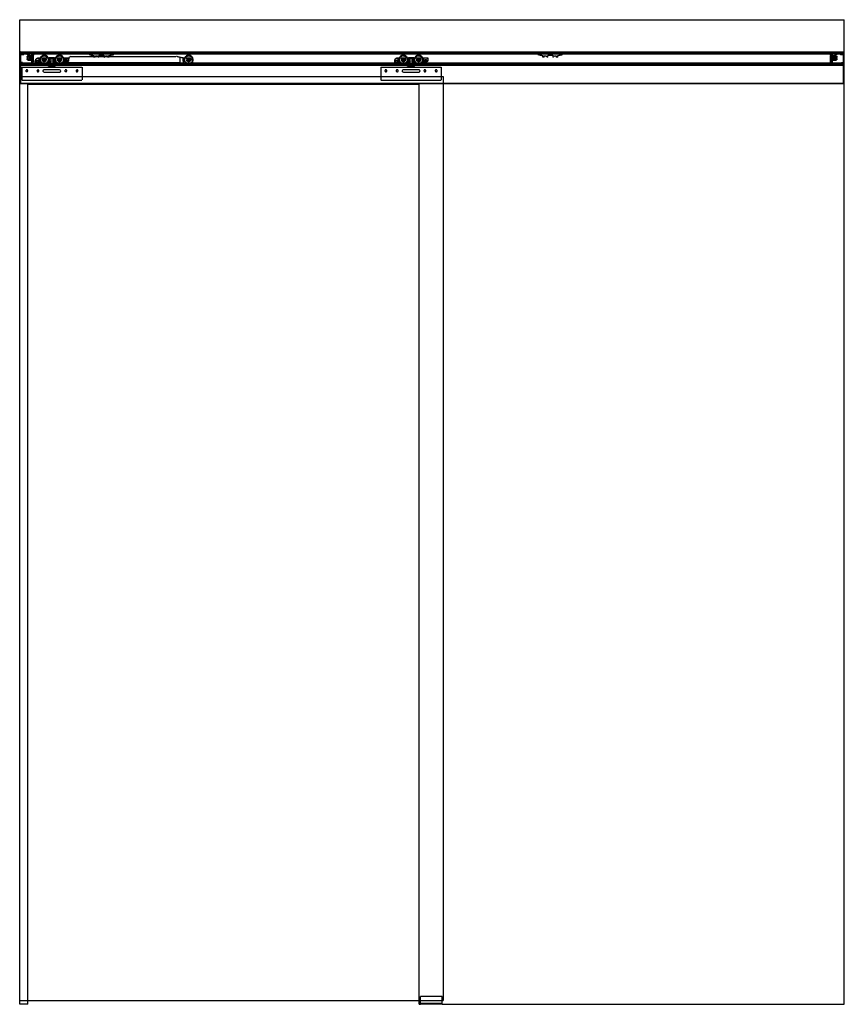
# Model space of a CAD drawing. Header units: millimetres. Extents: x 0 to 2050, y 0 to 2448.
import ezdxf

# ---------------------------------------------------------------- set-up
doc = ezdxf.new("R2010")
doc.units = ezdxf.units.MM
doc.header["$LTSCALE"] = 10
doc.linetypes.add('ALLCAD_Strich', pattern=[0.2, 0.15, -0.05])
doc.layers.add('BESCH_KONT_sich_schn_ansi_2d', color=40, linetype='Continuous')

msp = doc.modelspace()

# ---------------------------------------------------------------- linework, layer by layer
at = {"layer": 'BESCH_KONT_sich_schn_ansi_2d', "linetype": 'ALLCAD_Strich', "extrusion": (0, 1, -2.22045e-16)}
for p, q in [((0, 2448), (2050, 2448)), ((0, 2368), (0, 2448)), ((2050, 2368), (2050, 2448)), ((2, 2368), (0, 2368)), ((0, 2289), (0, 2368)), ((2, 2368), (2, 2289)), ((2, 2368), (2048, 2368)), ((2, 2289), (2, 2368)), ((2, 2367), (2048, 2367)), ((2, 2366), (2048, 2366)), ((2, 2365.5), (2, 2365.5)), ((2, 2365.5), (2, 2365.5)), ((2, 2365.5), (2, 2365.5)), ((2, 2365.5), (2, 2365.5)), ((2, 2365.5), (2, 2365.5)), ((2, 2365.5), (2, 2365.5)), ((2, 2365.5), (2, 2365.5)), ((2, 2365.5), (2, 2365.5)), ((2, 2365.5), (2, 2365.5)), ((2, 2365.5), (2, 2365.5)), ((2, 2365.5), (2, 2365.5)), ((2, 2365.5), (2, 2365.5)), ((2, 2365.5), (2, 2365.5)), ((2, 2365.5), (2, 2365.5)), ((2, 2365.5), (2, 2365.5)), ((2, 2365.5), (2, 2365.5)), ((2, 2365.5), (2, 2365.5)), ((2, 2365.5), (2, 2365.5)), ((2, 2365.5), (2, 2365.5)), ((2, 2365.5), (2, 2365.5)), ((2, 2365.5), (2, 2365.5)), ((2, 2365.5), (2, 2365.5)), ((2, 2365.5), (2, 2365.5)), ((2048, 2365.5), (2, 2365.5)), ((7, 2363.5), (2, 2363.5)), ((2, 2363), (2048, 2363)), ((3, 2363.5), (3, 2365.5)), ((5.3, 2362), (4, 2361)), ((10, 2361), (4, 2361)), ((4, 2360.5), (4, 2361)), ((10, 2360.5), (4, 2360.5)), ((5.3, 2365.5), (5.3, 2363.5)), ((5.3, 2362), (5.3, 2365.5)), ((8.8, 2362), (5.3, 2362)), ((7, 2365.5), (7, 2363.5)), ((7, 2363.5), (7, 2363.5)), ((7, 2363.5), (7, 2363.5)), ((7, 2363.5), (7, 2363.5)), ((7, 2363.5), (7, 2363.5)), ((7, 2363.5), (7, 2363.5)), ((7, 2363.5), (7, 2363.5)), ((7, 2363.5), (7, 2363.5)), ((7, 2363.5), (7, 2363.5)), ((7, 2363.5), (7, 2363.5)), ((7, 2363.5), (7, 2363.5)), ((7, 2363.5), (7, 2363.5)), ((7, 2363.5), (7, 2363.5)), ((7, 2363.5), (7, 2363.5)), ((7, 2363.5), (7, 2363.5)), ((7, 2363.5), (7, 2363.5)), ((7, 2363.5), (7, 2363.5)), ((7, 2363.5), (7, 2363.5)), ((7, 2363.5), (7, 2363.5)), ((7, 2363.5), (2043, 2363.5)), ((8.8, 2365.5), (8.8, 2363.5)), ((8.8, 2362), (8.8, 2365.5)), ((8.8, 2362), (10, 2361)), ((10, 2360.5), (10, 2361)), ((19.3, 2362), (18, 2361)), ((24, 2361), (18, 2361)), ((18, 2360.5), (18, 2361)), ((24, 2360.5), (18, 2360.5)), ((18.4, 2356.4), (18, 2356)), ((18, 2356), (18, 2354.6)), ((18, 2354.6), (22.3, 2353.6)), ((22.3, 2352), (18, 2351)), ((18, 2351), (18, 2349.6)), ((20.6, 2358.4), (18.4, 2356.4)), ((32, 2356.4), (18.4, 2356.4)), ((19.3, 2365.5), (19.3, 2363.5)), ((19.3, 2362), (19.3, 2365.5)), ((22.8, 2362), (19.3, 2362)), ((29.5, 2358.4), (20.6, 2358.4)), ((22.8, 2365.5), (22.8, 2363.5)), ((22.8, 2362), (22.8, 2365.5)), ((22.8, 2362), (24, 2361)), ((23.3, 2353.7), (24.8, 2354.5)), ((24.8, 2351.1), (23.3, 2351.9)), ((24, 2360.5), (24, 2361)), ((25.3, 2354.6), (29, 2354.6)), ((29, 2351), (25.3, 2351)), ((26, 2356.4), (26, 2349.2)), ((27.5, 2355.1), (29.5, 2355.1)), ((27.5, 2349.2), (27.5, 2355.1)), ((29.5, 2363.3), (32, 2363.3)), ((29.5, 2363.3), (29.5, 2358.4)), ((29.5, 2361.1), (32, 2361.1)), ((29.5, 2358.4), (29.5, 2354.1)), ((29.5, 2357.6), (32, 2357.6)), ((29.5, 2354.1), (29.5, 2351.5)), ((29.5, 2351.5), (29.5, 2347.2)), ((30.9, 2365.5), (30.9, 2363.5)), ((31, 2362.5), (31, 2359.5)), ((32, 2362.5), (31, 2362.5)), ((31, 2359.5), (31, 2356.5)), ((32, 2356.5), (31, 2356.5)), ((31.9, 2363.5), (31.9, 2365.5)), ((32, 2363.5), (32, 2363.5)), ((32, 2363.5), (32, 2363.5)), ((32, 2363.5), (32, 2363.5)), ((32, 2363.5), (32, 2363.5)), ((32, 2363.5), (32, 2363.5)), ((32, 2363.5), (32, 2363.5)), ((32, 2363.5), (32, 2363.5)), ((32, 2363.5), (32, 2363.5)), ((32, 2363.5), (32, 2363.5)), ((32, 2363.5), (32, 2361.5)), ((32, 2363.5), (32, 2363.5)), ((32, 2363.5), (32, 2363.5)), ((32, 2363.5), (32, 2363.5)), ((32, 2363.5), (32, 2363.5)), ((32, 2363.5), (32, 2363.5)), ((32, 2363.5), (32, 2363.5)), ((32, 2363.5), (32, 2363.5)), ((32, 2363.5), (32, 2363.5)), ((32, 2360.5), (32, 2361.5)), ((34, 2360.5), (32, 2360.5)), ((32, 2360.5), (32, 2356.4)), ((34, 2360), (32, 2356.4)), ((32, 2359.5), (34, 2359.5)), ((32, 2356.4), (32, 2349.2)), ((34, 2363.5), (34, 2360.5)), ((34, 2360.5), (34, 2360)), ((34, 2345.6), (34, 2360)), ((43.8, 2352.7), (47.3, 2352.7)), ((47, 2353.5), (47.3, 2353.5)), ((47.3, 2353.5), (47.3, 2352.7)), ((47.3, 2353.5), (73.4, 2353.5)), ((47.3, 2352.7), (47.3, 2346.6)), ((72, 2353.5), (72, 2345.5)), ((86.6, 2353.5), (73.4, 2353.5)), ((73.5, 2345.5), (73.5, 2353.5)), ((73.5, 2353.5), (73.5, 2345.5)), ((75.3, 2353.5), (75.3, 2345.5)), ((84.7, 2345.5), (84.7, 2353.5)), ((86.5, 2345.5), (86.5, 2353.5)), ((86.5, 2353.5), (86.5, 2345.5)), ((86.6, 2353.5), (120, 2353.5)), ((88, 2353.5), (88, 2345.5)), ((108.5, 2353.5), (108.5, 2342)), ((110.5, 2353.5), (110.5, 2342.5)), ((112, 2350.7), (112, 2339.8)), ((116.6, 2350.7), (112, 2350.7)), ((117.6, 2351.3), (116.6, 2350.7)), ((121.5, 2352), (121.5, 2346.5)), ((126.9, 2356.7), (121.8, 2353.7)), ((126.9, 2356.7), (389.1, 2356.7)), ((170, 2365), (170, 2363)), ((172, 2365), (170, 2365)), ((170.6, 2365), (170.6, 2363)), ((172, 2365), (172, 2363)), ((172, 2365), (234, 2365)), ((234, 2363), (172, 2363)), ((173.1, 2365), (173.1, 2363)), ((173.5, 2365), (173.5, 2363)), ((174, 2360), (173.5, 2363)), ((178, 2360), (174, 2360)), ((176, 2365), (176, 2360)), ((178, 2363), (178, 2360)), ((178, 2360), (180, 2360)), ((180, 2365), (180, 2360)), ((181, 2359.7), (182.2, 2359.1)), ((183.2, 2358.8), (184.4, 2358.8)), ((184.4, 2358.8), (183.8, 2356.2)), ((183.8, 2356.2), (183.8, 2355.2)), ((188, 2355), (183.8, 2355)), ((188, 2357.4), (188, 2357.4)), ((188, 2357.4), (188, 2357.4)), ((188, 2357.4), (188, 2357.4)), ((188, 2357.4), (188, 2357.4)), ((188, 2357.4), (188, 2357.4)), ((188, 2357.4), (188, 2357.4)), ((188, 2357.4), (188, 2357.4)), ((188, 2357.4), (188, 2357.4)), ((188, 2357.4), (188, 2357.4)), ((188, 2355.2), (188, 2357.4)), ((188, 2357.4), (188, 2357.4)), ((188, 2357.4), (188, 2357.4)), ((188, 2357.4), (188, 2357.4)), ((188, 2357.4), (188, 2357.4)), ((188, 2357.4), (188, 2357.4)), ((188, 2357.4), (188, 2357.4)), ((188, 2357.4), (188, 2357.4)), ((188, 2357.4), (188, 2357.4)), ((188, 2357.4), (188, 2357.4)), ((189, 2358.4), (191.6, 2358.4)), ((192.3, 2358.1), (195.7, 2355)), ((196.6, 2355), (195.7, 2355)), ((196.8, 2355.5), (196.8, 2359.5)), ((197.3, 2360), (208.7, 2360)), ((209.2, 2359.5), (209.2, 2355.5)), ((210.3, 2355), (209.4, 2355)), ((210.3, 2355), (213.7, 2358.1)), ((214.4, 2358.4), (217, 2358.4)), ((218, 2357.4), (218, 2355.2)), ((222.2, 2355), (218, 2355)), ((221.6, 2358.8), (222.8, 2358.8)), ((222.2, 2356.2), (221.6, 2358.8)), ((222.2, 2355.2), (222.2, 2356.2)), ((223.8, 2359.1), (225, 2359.7)), ((226, 2365), (226, 2360)), ((226, 2360), (228, 2360)), ((228, 2363), (228, 2360)), ((232, 2360), (228, 2360)), ((230, 2365), (230, 2360)), ((232.5, 2363), (232, 2360)), ((232.5, 2365), (232.5, 2363)), ((232.9, 2365), (232.9, 2363)), ((236, 2365), (234, 2365)), ((234, 2365), (234, 2363)), ((235.4, 2365), (235.4, 2363)), ((236, 2365), (236, 2363)), ((403, 2353.3), (389.1, 2356.7)), ((398, 2354.5), (398, 2341.7)), ((406.5, 2353.3), (403, 2353.3)), ((406.5, 2347.5), (406.5, 2353.3)), ((406.5, 2353.3), (420.5, 2353.3)), ((936.8, 2352.7), (940.3, 2352.7)), ((940, 2353.5), (940.3, 2353.5)), ((940.3, 2353.5), (940.3, 2352.7)), ((940.3, 2353.5), (966.4, 2353.5)), ((940.3, 2352.7), (940.3, 2346.6)), ((965, 2353.5), (965, 2345.5)), ((979.6, 2353.5), (966.4, 2353.5)), ((966.5, 2345.5), (966.5, 2353.5)), ((966.5, 2353.5), (966.5, 2345.5)), ((968.3, 2353.5), (968.3, 2345.5)), ((977.7, 2345.5), (977.7, 2353.5)), ((979.5, 2345.5), (979.5, 2353.5)), ((979.5, 2353.5), (979.5, 2345.5)), ((979.6, 2353.5), (1013, 2353.5)), ((981, 2353.5), (981, 2345.5)), ((1001.5, 2353.5), (1001.5, 2342)), ((1003.5, 2353.5), (1003.5, 2342.5)), ((1014.5, 2352), (1014.5, 2346.5)), ((1286, 2365), (1286, 2363)), ((1288, 2365), (1286, 2365)), ((1286.6, 2365), (1286.6, 2363)), ((1288, 2365), (1288, 2363)), ((1288, 2365), (1350, 2365)), ((1350, 2363), (1288, 2363)), ((1289.1, 2365), (1289.1, 2363)), ((1289.5, 2365), (1289.5, 2363)), ((1290, 2360), (1289.5, 2363)), ((1294, 2360), (1290, 2360)), ((1292, 2365), (1292, 2360)), ((1294, 2363), (1294, 2360)), ((1294, 2360), (1296, 2360)), ((1296, 2365), (1296, 2360)), ((1297, 2359.7), (1298.2, 2359.1)), ((1299.2, 2358.8), (1300.4, 2358.8)), ((1300.4, 2358.8), (1299.8, 2356.2)), ((1299.8, 2356.2), (1299.8, 2355.2)), ((1304, 2355), (1299.8, 2355)), ((1304, 2357.4), (1304, 2357.4)), ((1304, 2357.4), (1304, 2357.4)), ((1304, 2357.4), (1304, 2357.4)), ((1304, 2357.4), (1304, 2357.4)), ((1304, 2357.4), (1304, 2357.4)), ((1304, 2357.4), (1304, 2357.4)), ((1304, 2357.4), (1304, 2357.4)), ((1304, 2357.4), (1304, 2357.4)), ((1304, 2357.4), (1304, 2357.4)), ((1304, 2355.2), (1304, 2357.4)), ((1304, 2357.4), (1304, 2357.4)), ((1304, 2357.4), (1304, 2357.4)), ((1304, 2357.4), (1304, 2357.4)), ((1304, 2357.4), (1304, 2357.4)), ((1304, 2357.4), (1304, 2357.4)), ((1304, 2357.4), (1304, 2357.4)), ((1304, 2357.4), (1304, 2357.4)), ((1304, 2357.4), (1304, 2357.4)), ((1304, 2357.4), (1304, 2357.4)), ((1305, 2358.4), (1307.6, 2358.4)), ((1308.3, 2358.1), (1311.7, 2355)), ((1312.6, 2355), (1311.7, 2355)), ((1312.8, 2355.5), (1312.8, 2359.5)), ((1313.3, 2360), (1324.7, 2360)), ((1325.2, 2359.5), (1325.2, 2355.5)), ((1326.3, 2355), (1325.4, 2355)), ((1326.3, 2355), (1329.7, 2358.1)), ((1330.4, 2358.4), (1333, 2358.4)), ((1334, 2357.4), (1334, 2355.2)), ((1338.2, 2355), (1334, 2355)), ((1337.6, 2358.8), (1338.8, 2358.8)), ((1338.2, 2356.2), (1337.6, 2358.8)), ((1338.2, 2355.2), (1338.2, 2356.2)), ((1339.8, 2359.1), (1341, 2359.7)), ((1342, 2365), (1342, 2360)), ((1342, 2360), (1344, 2360)), ((1344, 2363), (1344, 2360)), ((1348, 2360), (1344, 2360)), ((1346, 2365), (1346, 2360)), ((1348.5, 2363), (1348, 2360)), ((1348.5, 2365), (1348.5, 2363)), ((1348.9, 2365), (1348.9, 2363)), ((1352, 2365), (1350, 2365)), ((1350, 2365), (1350, 2363)), ((1351.4, 2365), (1351.4, 2363)), ((1352, 2365), (1352, 2363)), ((2016, 2360.5), (2016, 2363.5)), ((2016, 2360.5), (2016, 2360)), ((2018, 2360.5), (2016, 2360.5)), ((2016, 2345.6), (2016, 2360)), ((2016, 2360), (2018, 2356.4)), ((2016, 2359.5), (2018, 2359.5)), ((2018, 2363.5), (2018, 2363.5)), ((2018, 2363.5), (2018, 2363.5)), ((2018, 2363.5), (2018, 2363.5)), ((2018, 2363.5), (2018, 2363.5)), ((2018, 2363.5), (2018, 2363.5)), ((2018, 2363.5), (2018, 2363.5)), ((2018, 2363.5), (2018, 2363.5)), ((2018, 2363.5), (2018, 2363.5)), ((2018, 2363.5), (2018, 2363.5)), ((2018, 2361.5), (2018, 2363.5)), ((2018, 2363.5), (2018, 2363.5)), ((2018, 2363.5), (2018, 2363.5)), ((2018, 2363.5), (2018, 2363.5)), ((2018, 2363.5), (2018, 2363.5)), ((2018, 2363.5), (2018, 2363.5)), ((2018, 2363.5), (2018, 2363.5)), ((2018, 2363.5), (2018, 2363.5)), ((2018, 2363.5), (2018, 2363.5)), ((2020.5, 2363.3), (2018, 2363.3)), ((2018, 2362.5), (2019, 2362.5)), ((2018, 2361.5), (2018, 2360.5)), ((2020.5, 2361.1), (2018, 2361.1)), ((2018, 2360.5), (2018, 2356.4)), ((2020.5, 2357.6), (2018, 2357.6)), ((2018, 2356.5), (2019, 2356.5)), ((2018, 2356.4), (2018, 2349.2)), ((2018, 2356.4), (2031.6, 2356.4)), ((2018.1, 2365.5), (2018.1, 2363.5)), ((2019, 2356.5), (2019, 2362.5)), ((2019.1, 2363.5), (2019.1, 2365.5)), ((2020.5, 2358.4), (2020.5, 2363.3)), ((2029.4, 2358.4), (2020.5, 2358.4)), ((2020.5, 2358.4), (2020.5, 2354.1)), ((2020.5, 2355.1), (2022.5, 2355.1)), ((2020.5, 2351.5), (2020.5, 2354.1)), ((2020.5, 2351.5), (2020.5, 2347.2)), ((2021, 2354.6), (2024.7, 2354.6)), ((2024.7, 2351), (2021, 2351)), ((2022.5, 2355.1), (2022.5, 2349.2)), ((2024, 2356.4), (2024, 2349.2)), ((2025.2, 2354.5), (2026.7, 2353.7)), ((2026.7, 2351.9), (2025.2, 2351.1)), ((2027.3, 2362), (2026, 2361)), ((2032, 2361), (2026, 2361)), ((2026, 2360.5), (2026, 2361)), ((2032, 2360.5), (2026, 2360.5)), ((2027.3, 2365.5), (2027.3, 2363.5)), ((2027.3, 2362), (2027.3, 2365.5)), ((2030.8, 2362), (2027.3, 2362)), ((2027.7, 2353.6), (2032, 2354.6)), ((2032, 2351), (2027.7, 2352)), ((2031.6, 2356.4), (2029.4, 2358.4)), ((2030.8, 2365.5), (2030.8, 2363.5)), ((2030.8, 2362), (2030.8, 2365.5)), ((2030.8, 2362), (2032, 2361)), ((2032, 2356), (2031.6, 2356.4)), ((2032, 2360.5), (2032, 2361)), ((2032, 2356), (2032, 2354.6)), ((2032, 2351), (2032, 2349.6)), ((2041.3, 2362), (2040, 2361)), ((2046, 2361), (2040, 2361)), ((2040, 2360.5), (2040, 2361)), ((2046, 2360.5), (2040, 2360.5)), ((2041.3, 2365.5), (2041.3, 2363.5)), ((2041.3, 2362), (2041.3, 2365.5)), ((2044.8, 2362), (2041.3, 2362)), ((2043, 2365.5), (2043, 2363.5)), ((2043, 2363.5), (2043, 2363.5)), ((2043, 2363.5), (2043, 2363.5)), ((2043, 2363.5), (2043, 2363.5)), ((2043, 2363.5), (2043, 2363.5)), ((2043, 2363.5), (2043, 2363.5)), ((2043, 2363.5), (2043, 2363.5)), ((2043, 2363.5), (2043, 2363.5)), ((2043, 2363.5), (2043, 2363.5)), ((2043, 2363.5), (2043, 2363.5)), ((2043, 2363.5), (2043, 2363.5)), ((2043, 2363.5), (2043, 2363.5)), ((2043, 2363.5), (2043, 2363.5)), ((2043, 2363.5), (2043, 2363.5)), ((2043, 2363.5), (2043, 2363.5)), ((2043, 2363.5), (2043, 2363.5)), ((2043, 2363.5), (2043, 2363.5)), ((2043, 2363.5), (2043, 2363.5)), ((2043, 2363.5), (2043, 2363.5)), ((2043, 2363.5), (2048, 2363.5)), ((2044.8, 2365.5), (2044.8, 2363.5)), ((2044.8, 2362), (2044.8, 2365.5)), ((2044.8, 2362), (2046, 2361)), ((2046, 2360.5), (2046, 2361)), ((2047, 2365.5), (2047, 2363.5)), ((2048, 2368), (2048, 2289)), ((2048, 2368), (2050, 2368)), ((2048, 2289), (2048, 2368)), ((2050, 2289), (2050, 2368)), ((7, 2341.5), (2, 2341.5)), ((7, 2339.5), (2, 2339.5)), ((2048, 2339.5), (2, 2339.5)), ((2, 2338.5), (2048, 2338.5)), ((2048, 2338), (2, 2338)), ((7, 2337.5), (2, 2337.5)), ((2048, 2337.5), (2, 2337.5)), ((2, 2337), (2048, 2337)), ((2048, 2336.5), (2, 2336.5)), ((2, 2336), (2048, 2336)), ((2, 2335), (2048, 2335)), ((5, 2330), (5, 2298)), ((5, 2330), (155, 2330)), ((7, 2339.5), (7, 2341.5)), ((7, 2337.5), (7, 2339.5)), ((18, 2349.6), (18.4, 2349.2)), ((18.4, 2349.2), (20.6, 2347.2)), ((18.4, 2349.2), (32, 2349.2)), ((20.6, 2347.2), (29.5, 2347.2)), ((26, 2349.2), (27.5, 2349.2)), ((29.5, 2348.1), (32, 2348.1)), ((29.5, 2347.2), (29.5, 2342.3)), ((29.5, 2344.6), (32, 2344.6)), ((32, 2342.3), (29.5, 2342.3)), ((31, 2349.5), (31, 2346.5)), ((32, 2349.5), (31, 2349.5)), ((31, 2346.5), (31, 2343.5)), ((32, 2343.5), (31, 2343.5)), ((32, 2349.2), (32, 2345.1)), ((32, 2349.2), (34, 2345.6)), ((34, 2345.5), (32, 2345.5)), ((32, 2345.1), (34, 2345.1)), ((32, 2342.3), (32, 2345.1)), ((32, 2344.8), (34, 2344.8)), ((34, 2342.4), (32, 2342.4)), ((32, 2342.1), (32, 2342.3)), ((32, 2342.1), (34, 2342.1)), ((34, 2345.6), (34, 2345.1)), ((34, 2345.1), (34, 2344.8)), ((34, 2344.8), (34, 2342.4)), ((34, 2342.4), (34, 2342.1)), ((47.3, 2346.6), (39.5, 2346.6)), ((39.5, 2342.2), (39.5, 2345.9)), ((42.4, 2341.5), (40.2, 2341.5)), ((40.8, 2345.3), (46, 2345.3)), ((40.8, 2342.8), (40.8, 2345.3)), ((42.4, 2342.8), (40.8, 2342.8)), ((42.4, 2341.5), (42.4, 2342.8)), ((46, 2342.8), (44.4, 2342.8)), ((44.4, 2342.8), (44.4, 2341.5)), ((47.3, 2341.5), (44.4, 2341.5)), ((46, 2345.3), (46, 2345.3)), ((46, 2345.3), (46, 2345.3)), ((46, 2345.3), (46, 2345.3)), ((46, 2345.3), (46, 2345.3)), ((46, 2345.3), (46, 2345.3)), ((46, 2345.3), (46, 2345.3)), ((46, 2345.3), (46, 2345.3)), ((46, 2345.3), (46, 2345.3)), ((46, 2345.3), (46, 2345.3)), ((46, 2345.3), (46, 2342.8)), ((46, 2345.3), (46, 2345.3)), ((46, 2345.3), (46, 2345.3)), ((46, 2345.3), (46, 2345.3)), ((46, 2345.3), (46, 2345.3)), ((46, 2345.3), (46, 2345.3)), ((46, 2345.3), (46, 2345.3)), ((46, 2345.3), (46, 2345.3)), ((46, 2345.3), (46, 2345.3)), ((47.3, 2346.6), (47.3, 2341.5)), ((49.2, 2341.5), (47.3, 2341.5)), ((52.6, 2340.9), (49.2, 2341.5)), ((55.6, 2339.2), (52.6, 2340.9)), ((58.3, 2337.3), (56.1, 2338.8)), ((75.3, 2335.5), (64, 2335.5)), ((88.5, 2332), (71.5, 2332)), ((71.5, 2330), (71.5, 2332)), ((72, 2345.5), (88, 2345.5)), ((73, 2332), (73, 2338)), ((73.5, 2345.5), (73.5, 2335.5)), ((75.3, 2335.5), (84.7, 2335.5)), ((84, 2350), (76, 2350)), ((76, 2330), (76, 2350)), ((76, 2345.5), (76, 2335.5)), ((76, 2345.5), (76, 2335.5)), ((76, 2330), (76, 2332)), ((76.5, 2332), (76.5, 2338)), ((83.5, 2332), (83.5, 2338)), ((83.5, 2332), (83.5, 2332)), ((83.5, 2332), (83.5, 2332)), ((83.5, 2332), (83.5, 2332)), ((83.5, 2332), (83.5, 2332)), ((83.5, 2332), (83.5, 2332)), ((83.5, 2332), (83.5, 2332)), ((83.5, 2332), (83.5, 2332)), ((83.5, 2332), (83.5, 2332)), ((83.5, 2332), (83.5, 2332)), ((83.5, 2332), (83.5, 2332)), ((83.5, 2332), (83.5, 2332)), ((83.5, 2332), (83.5, 2332)), ((83.5, 2332), (83.5, 2332)), ((83.5, 2332), (83.5, 2332)), ((83.5, 2332), (83.5, 2332)), ((83.5, 2332), (83.5, 2332)), ((83.5, 2332), (83.5, 2332)), ((83.5, 2332), (83.5, 2332)), ((83.5, 2332), (83.5, 2332)), ((83.5, 2332), (83.5, 2332)), ((83.5, 2332), (83.5, 2332)), ((83.5, 2332), (83.5, 2332)), ((83.5, 2332), (83.5, 2332)), ((84, 2330), (84, 2350)), ((84, 2345.5), (84, 2335.5)), ((84, 2345.5), (84, 2335.5)), ((84, 2330), (84, 2332)), ((95.8, 2335.5), (84.7, 2335.5)), ((86.5, 2345.5), (86.5, 2335.5)), ((87, 2332), (87, 2338)), ((88.5, 2330), (88.5, 2332)), ((107.5, 2341.4), (101.6, 2337.3)), ((117.5, 2342.5), (110.9, 2342.5)), ((112, 2341.7), (398, 2341.7)), ((112, 2339.8), (112, 2338.5)), ((112, 2339.8), (409, 2339.8)), ((112, 2338.5), (112, 2334.7)), ((112, 2338.5), (410.1, 2338.5)), ((420.5, 2334.7), (112, 2334.7)), ((155, 2330), (155, 2298)), ((413.3, 2336), (424.9, 2336)), ((424.9, 2336), (413.3, 2336)), ((898, 2330), (898, 2298)), ((898, 2330), (1048, 2330)), ((940.3, 2346.6), (932.5, 2346.6)), ((932.5, 2342.2), (932.5, 2345.9)), ((935.4, 2341.5), (933.2, 2341.5)), ((933.8, 2342.8), (933.8, 2345.3)), ((933.8, 2345.3), (939, 2345.3)), ((935.4, 2342.8), (933.8, 2342.8)), ((935.4, 2341.5), (935.4, 2342.8)), ((939, 2342.8), (937.4, 2342.8)), ((937.4, 2342.8), (937.4, 2341.5)), ((940.3, 2341.5), (937.4, 2341.5)), ((939, 2345.3), (939, 2342.8)), ((939, 2342.8), (939, 2342.8)), ((939, 2342.8), (939, 2342.8)), ((939, 2342.8), (939, 2342.8)), ((939, 2342.8), (939, 2342.8)), ((939, 2342.8), (939, 2342.8)), ((939, 2342.8), (939, 2342.8)), ((939, 2342.8), (939, 2342.8)), ((939, 2342.8), (939, 2342.8)), ((939, 2342.8), (939, 2342.8)), ((939, 2342.8), (939, 2342.8)), ((939, 2342.8), (939, 2342.8)), ((939, 2342.8), (939, 2342.8)), ((939, 2342.8), (939, 2342.8)), ((939, 2342.8), (939, 2342.8)), ((939, 2342.8), (939, 2342.8)), ((939, 2342.8), (939, 2342.8)), ((939, 2342.8), (939, 2342.8)), ((939, 2342.8), (939, 2342.8)), ((939, 2342.8), (939, 2342.8)), ((939, 2342.8), (939, 2342.8)), ((939, 2342.8), (939, 2342.8)), ((939, 2342.8), (939, 2342.8)), ((939, 2342.8), (939, 2342.8)), ((939, 2342.8), (939, 2342.8)), ((939, 2342.8), (939, 2342.8)), ((939, 2342.8), (939, 2342.8)), ((939, 2342.8), (939, 2342.8)), ((939, 2342.8), (939, 2342.8)), ((939, 2342.8), (939, 2342.8)), ((940.3, 2346.6), (940.3, 2341.5)), ((942.2, 2341.5), (940.3, 2341.5)), ((945.6, 2340.9), (942.2, 2341.5)), ((948.6, 2339.2), (945.6, 2340.9)), ((951.3, 2337.3), (949.1, 2338.8)), ((968.3, 2335.5), (957, 2335.5)), ((981.5, 2332), (964.5, 2332)), ((964.5, 2330), (964.5, 2332)), ((965, 2345.5), (981, 2345.5)), ((966, 2332), (966, 2338)), ((966.5, 2345.5), (966.5, 2335.5)), ((968.3, 2335.5), (977.7, 2335.5)), ((977, 2350), (969, 2350)), ((969, 2330), (969, 2350)), ((969, 2345.5), (969, 2335.5)), ((969, 2345.5), (969, 2335.5)), ((969, 2330), (969, 2332)), ((969.5, 2332), (969.5, 2338)), ((976.5, 2332), (976.5, 2338)), ((976.5, 2332), (976.5, 2332)), ((976.5, 2332), (976.5, 2332)), ((976.5, 2332), (976.5, 2332)), ((976.5, 2332), (976.5, 2332)), ((976.5, 2332), (976.5, 2332)), ((976.5, 2332), (976.5, 2332)), ((976.5, 2332), (976.5, 2332)), ((976.5, 2332), (976.5, 2332)), ((976.5, 2332), (976.5, 2332)), ((976.5, 2332), (976.5, 2332)), ((976.5, 2332), (976.5, 2332)), ((976.5, 2332), (976.5, 2332)), ((976.5, 2332), (976.5, 2332)), ((976.5, 2332), (976.5, 2332)), ((976.5, 2332), (976.5, 2332)), ((976.5, 2332), (976.5, 2332)), ((976.5, 2332), (976.5, 2332)), ((976.5, 2332), (976.5, 2332)), ((976.5, 2332), (976.5, 2332)), ((976.5, 2332), (976.5, 2332)), ((976.5, 2332), (976.5, 2332)), ((976.5, 2332), (976.5, 2332)), ((976.5, 2332), (976.5, 2332)), ((977, 2330), (977, 2350)), ((977, 2345.5), (977, 2335.5)), ((977, 2345.5), (977, 2335.5)), ((977, 2330), (977, 2332)), ((988.8, 2335.5), (977.7, 2335.5)), ((979.5, 2345.5), (979.5, 2335.5)), ((980, 2332), (980, 2338)), ((981.5, 2330), (981.5, 2332)), ((1000.5, 2341.4), (994.6, 2337.3)), ((1010.5, 2342.5), (1003.9, 2342.5)), ((1048, 2330), (1048, 2298)), ((2018, 2349.2), (2016, 2345.6)), ((2016, 2345.6), (2016, 2345.1)), ((2016, 2345.5), (2018, 2345.5)), ((2016, 2345.1), (2018, 2345.1)), ((2016, 2345.1), (2016, 2344.8)), ((2016, 2344.8), (2018, 2344.8)), ((2016, 2342.4), (2016, 2344.8)), ((2018, 2342.4), (2016, 2342.4)), ((2016, 2342.1), (2016, 2342.4)), ((2016, 2342.1), (2018, 2342.1)), ((2018, 2349.5), (2019, 2349.5)), ((2031.6, 2349.2), (2018, 2349.2)), ((2018, 2349.2), (2018, 2345.1)), ((2020.5, 2348.1), (2018, 2348.1)), ((2018, 2345.1), (2018, 2342.3)), ((2020.5, 2344.6), (2018, 2344.6)), ((2018, 2343.5), (2019, 2343.5)), ((2018, 2342.3), (2020.5, 2342.3)), ((2018, 2342.3), (2018, 2342.1)), ((2019, 2343.5), (2019, 2349.5)), ((2020.5, 2347.2), (2029.4, 2347.2)), ((2020.5, 2342.3), (2020.5, 2347.2)), ((2022.5, 2349.2), (2024, 2349.2)), ((2029.4, 2347.2), (2031.6, 2349.2)), ((2031.6, 2349.2), (2032, 2349.6)), ((2043, 2341.5), (2048, 2341.5)), ((2043, 2339.5), (2043, 2341.5)), ((2043, 2339.5), (2048, 2339.5)), ((2043, 2337.5), (2043, 2339.5)), ((2043, 2337.5), (2048, 2337.5)), ((0, 2307), (1053, 2307)), ((5, 2307), (155, 2307)), ((62.5, 2324.5), (97.5, 2324.5)), ((97.5, 2316.5), (62.5, 2316.5)), ((898, 2307), (1048, 2307)), ((955.5, 2324.5), (990.5, 2324.5)), ((990.5, 2316.5), (955.5, 2316.5)), ((1053, 2307), (1053, 2289)), ((2, 2289), (0, 2289)), ((0, 9), (0, 2289)), ((2, 2290), (2, 2290)), ((2, 2290), (2, 2290)), ((2, 2290), (2, 2290)), ((2, 2290), (2, 2290)), ((2, 2290), (2, 2290)), ((2, 2290), (2, 2290)), ((2, 2290), (2, 2290)), ((2, 2290), (2, 2290)), ((2, 2290), (2, 2290)), ((2, 2290), (2, 2290)), ((2, 2290), (2, 2290)), ((2, 2290), (2048, 2290)), ((2, 2290), (2, 2290)), ((2, 2290), (2, 2290)), ((2, 2290), (2, 2290)), ((2, 2290), (2, 2290)), ((2, 2290), (2, 2290)), ((2, 2290), (2, 2290)), ((2, 2290), (2, 2290)), ((2, 2290), (2, 2290)), ((2, 2290), (2, 2290)), ((2, 2290), (2, 2290)), ((2, 2290), (2, 2290)), ((2, 2290), (2, 2290)), ((2, 2290), (2, 2290)), ((2, 2290), (2, 2290)), ((2, 2290), (2, 2290)), ((2, 2290), (2, 2290)), ((2, 2290), (2, 2290)), ((2, 2290), (2, 2290)), ((2, 2290), (2, 2290)), ((2, 2290), (2, 2290)), ((2, 2290), (2, 2290)), ((2, 2290), (2, 2290)), ((2, 2290), (2, 2290)), ((2, 2290), (2, 2290)), ((2, 2290), (2, 2290)), ((2, 2290), (2, 2290)), ((2, 2290), (2, 2290)), ((2, 2290), (2, 2290)), ((2, 2289), (2048, 2289)), ((5, 2298), (155, 2298)), ((20, 2288), (993, 2288)), ((20, 9), (20, 2288)), ((898, 2298), (1048, 2298)), ((993, 9), (993, 2288)), ((1053, 2289), (1053, 9)), ((2048, 2289), (2050, 2289)), ((2050, 0), (2050, 2289)), ((0, 0), (0, 9)), ((996, 9), (0, 9)), ((20, 0), (0, 0)), ((20, 0), (20, 9)), ((993, 0), (993, 9)), ((993, 0), (996, 0)), ((1050, 19.5), (996, 19.5)), ((996, 0), (996, 19.5)), ((1050, 9), (996, 9)), ((1050, 2), (996, 2)), ((1050, 0), (996, 0)), ((1000, 2), (1000, 0)), ((1005, 2), (1005, 0)), ((1041, 2), (1041, 0)), ((1046, 2), (1046, 0)), ((1050, 0), (1050, 19.5)), ((1053, 9), (1050, 9)), ((1050, 0), (2050, 0))]:
    msp.add_line(p, q, dxfattribs=at)
at = {"layer": 'BESCH_KONT_sich_schn_ansi_2d', "linetype": 'ALLCAD_Strich', "extrusion": (0, -2.22045e-16, -1)}
for centre, radius in [((-61, 2348.5), 11.2), ((-61, 2348.5), 4), ((-61, 2348.5), 2), ((-99, 2348.5), 11.2), ((-99, 2348.5), 2), ((-420, 2348.5), 11.2), ((-420, 2348.5), 2), ((-954, 2348.5), 11.2), ((-954, 2348.5), 4), ((-954, 2348.5), 2), ((-992, 2348.5), 11.2), ((-992, 2348.5), 2), ((-116, 2347), 2), ((-17.5, 2321), 2.5), ((-45.5, 2321), 2.5), ((-114.5, 2321), 2.5), ((-142.5, 2321), 2.5), ((-910.5, 2321), 2.5), ((-938.5, 2321), 2.5), ((-1007.5, 2321), 2.5), ((-1035.5, 2321), 2.5)]:
    msp.add_circle(centre, radius, dxfattribs=at)
at = {"layer": 'BESCH_KONT_sich_schn_ansi_2d', "linetype": 'ALLCAD_Strich'}
for centre, radius in [((61, 2348.5), 9.64), ((61, 2348.5), 5), ((61, 2348.5), 2.5), ((99, 2348.5), 9.64), ((99, 2348.5), 5), ((99, 2348.5), 4), ((99, 2348.5), 2.5), ((120, 2352), 1.5), ((420, 2348.5), 9.64), ((420, 2348.5), 5), ((420, 2348.5), 4), ((420, 2348.5), 2.5), ((954, 2348.5), 9.64), ((954, 2348.5), 5), ((954, 2348.5), 2.5), ((992, 2348.5), 9.64), ((992, 2348.5), 5), ((992, 2348.5), 4), ((992, 2348.5), 2.5), ((1013, 2352), 1.5), ((116, 2347), 2), ((116, 2347), 2), ((1009, 2347), 2)]:
    msp.add_circle(centre, radius, dxfattribs=at)
at = {"layer": 'BESCH_KONT_sich_schn_ansi_2d', "linetype": 'ALLCAD_Strich', "extrusion": (0, -2.22045e-16, -1)}
for centre, radius, start, end in [((-2, 2365.5), 0.00093, 90, 180), ((-2, 2365.5), 0.00093, 180, 270), ((-2, 2365.5), 0.00116, 90, 180), ((-2, 2365.5), 0.00116, 180, 270), ((-2, 2365.5), 0.00271, 360, 90), ((-2, 2365.5), 0.00271, 270, 0), ((-2, 2365.5), 0.00116, 90, 180), ((-2, 2365.5), 0.00116, 180, 270), ((-2, 2365.5), 0.00271, 360, 90), ((-2, 2365.5), 0.00271, 270, 0), ((-25.3, 2353.6), 1, 62.7338, 90), ((-25.3, 2352), 1, 270, 297.2662), ((-29, 2354.1), 0.5, 90, 180), ((-29, 2351.5), 0.5, 180, 270), ((-32, 2363.5), 2, 90, 180), ((-47.1, 2345.9), 7.63, 88.739, 91.261), ((-120, 2352), 2.5, 135.9783, 344.0144), ((-180, 2358), 2, 90, 120), ((-189, 2357.4), 1, 0.0001, 90), ((-191.6, 2357.4), 1, 90, 132.6467), ((-197.3, 2359.5), 0.5, 0, 90), ((-208.7, 2359.5), 0.5, 90, 180), ((-214.4, 2357.4), 1, 47.3533, 90), ((-217, 2357.4), 1, 90, 179.9999), ((-226, 2358), 2, 60, 90), ((-420.3, 2344), 9.3, 91.2455, 239.8345), ((-940.1, 2345.9), 7.63, 88.739, 91.261), ((-1296, 2358), 2, 90, 120), ((-1305, 2357.4), 1, 0.0001, 90), ((-1307.6, 2357.4), 1, 90, 132.6467), ((-1313.3, 2359.5), 0.5, 0, 90), ((-1324.7, 2359.5), 0.5, 90, 180), ((-1330.4, 2357.4), 1, 47.3533, 90), ((-1333, 2357.4), 1, 90, 179.9999), ((-1342, 2358), 2, 60, 90), ((-2018, 2363.5), 2, 360, 90), ((-2021, 2354.1), 0.5, 0, 90), ((-2021, 2351.5), 0.5, 270, 360), ((-2024.7, 2353.6), 1, 90, 117.2662), ((-2024.7, 2352), 1, 242.7338, 270), ((-47.1, 2345.9), 7.63, 0.0312, 5.4915), ((-40.2, 2342.2), 0.75, 270, 360), ((-61, 2345.8), 8.5, 305, 309.5389), ((-64, 2345.5), 10, 270, 305), ((-83.5, 2332), 0.00093, 270, 0), ((-83.5, 2332), 0.00093, 0, 90), ((-83.5, 2332), 0.00116, 0, 90), ((-83.5, 2332), 0.00116, 270, 360), ((-83.5, 2332), 0.00116, 90, 180), ((-83.5, 2332), 0.00116, 180, 270), ((-83.5, 2332), 0.00116, 0, 90), ((-83.5, 2332), 0.00116, 270, 360), ((-83.5, 2332), 0.00116, 90, 180), ((-83.5, 2332), 0.00116, 180, 270), ((-95.8, 2345.5), 10, 235, 270), ((-117.5, 2346.5), 4, 180, 270), ((-419.8, 2347.5), 13.2, 324.3334, 0), ((-419.8, 2347.5), 13.2, 316.9529, 324.3334), ((-419.8, 2347.5), 13.2, 299.1028, 316.9529), ((-420.3, 2344), 9.3, 239.8345, 268.7545), ((-940.1, 2345.9), 7.63, 0.0312, 5.4915), ((-933.2, 2342.2), 0.75, 270, 360), ((-939, 2342.8), 0.00271, 270, 0), ((-939, 2342.8), 0.00271, 0, 90), ((-939, 2342.8), 0.00116, 90, 180), ((-939, 2342.8), 0.00116, 180, 270), ((-939, 2342.8), 0.00271, 270, 0), ((-939, 2342.8), 0.00271, 0, 90), ((-939, 2342.8), 0.00116, 90, 180), ((-939, 2342.8), 0.00116, 180, 270), ((-939, 2342.8), 0.00217, 0, 90), ((-939, 2342.8), 0.00217, 270, 0), ((-954, 2345.8), 8.5, 305, 309.5389), ((-957, 2345.5), 10, 270, 305), ((-976.5, 2332), 0.00093, 270, 0), ((-976.5, 2332), 0.00093, 0, 90), ((-976.5, 2332), 0.00116, 0, 90), ((-976.5, 2332), 0.00116, 270, 360), ((-976.5, 2332), 0.00116, 90, 180), ((-976.5, 2332), 0.00116, 180, 270), ((-976.5, 2332), 0.00116, 0, 90), ((-976.5, 2332), 0.00116, 270, 360), ((-976.5, 2332), 0.00116, 90, 180), ((-976.5, 2332), 0.00116, 180, 270), ((-988.8, 2345.5), 10, 235, 270), ((-1010.5, 2346.5), 4, 180, 270), ((-62.5, 2320.5), 4, 270, 90), ((-97.5, 2320.5), 4, 90, 270), ((-955.5, 2320.5), 4, 270, 90), ((-990.5, 2320.5), 4, 90, 270)]:
    msp.add_arc(centre, radius, start, end, dxfattribs=at)
at = {"layer": 'BESCH_KONT_sich_schn_ansi_2d', "linetype": 'ALLCAD_Strich'}
for centre, radius, start, end in [((2, 2365.5), 0.00217, 270, 0), ((2, 2365.5), 0.00217, 0, 90), ((2, 2365.5), 0.00271, 270, 0), ((2, 2365.5), 0.00271, 360, 90), ((2, 2365.5), 0.00116, 180, 270), ((2, 2365.5), 0.00116, 90, 180), ((2, 2365.5), 0.00271, 270, 0), ((2, 2365.5), 0.00271, 360, 90), ((2, 2365.5), 0.00116, 180, 270), ((2, 2365.5), 0.00116, 90, 180), ((22.6, 2355), 1.5, 257.2662, 297.2662), ((22.6, 2350.5), 1.5, 62.7338, 102.7338), ((183.2, 2360.8), 2, 240, 270), ((184.3, 2355.2), 0.5, 180, 203.5782), ((187.5, 2355.2), 0.5, 336.4218, 359.9999), ((196, 2355.5), 0.801, 321.3195, 360), ((210, 2355.5), 0.801, 180, 218.6805), ((218.5, 2355.2), 0.5, 180.0001, 203.5782), ((221.7, 2355.2), 0.5, 336.4218, 0), ((222.8, 2360.8), 2, 270, 300), ((1299.2, 2360.8), 2, 240, 270), ((1300.3, 2355.2), 0.5, 180, 203.5782), ((1303.5, 2355.2), 0.5, 336.4218, 359.9999), ((1312, 2355.5), 0.801, 321.3195, 360), ((1326, 2355.5), 0.801, 180, 218.6805), ((1334.5, 2355.2), 0.5, 180.0001, 203.5782), ((1337.7, 2355.2), 0.5, 336.4218, 0), ((1338.8, 2360.8), 2, 270, 300), ((2027.4, 2355), 1.5, 242.7338, 282.7338), ((2027.4, 2350.5), 1.5, 77.2662, 117.2662), ((83.5, 2332), 0.00217, 90, 180), ((83.5, 2332), 0.00217, 180, 270), ((83.5, 2332), 0.00271, 0, 90), ((83.5, 2332), 0.00271, 90, 180), ((83.5, 2332), 0.00271, 180, 270), ((83.5, 2332), 0.00271, 270, 0), ((83.5, 2332), 0.00271, 0, 90), ((83.5, 2332), 0.00271, 90, 180), ((83.5, 2332), 0.00271, 180, 270), ((83.5, 2332), 0.00271, 270, 0), ((110.9, 2336.5), 6, 90, 125), ((939, 2342.8), 0.00116, 90, 180), ((939, 2342.8), 0.00116, 180, 270), ((939, 2342.8), 0.00271, 270, 360), ((939, 2342.8), 0.00271, 0, 90), ((939, 2342.8), 0.00116, 90, 180), ((939, 2342.8), 0.00116, 180, 270), ((939, 2342.8), 0.00271, 270, 360), ((939, 2342.8), 0.00271, 0, 90), ((939, 2342.8), 0.00093, 180, 270), ((939, 2342.8), 0.00093, 90, 180), ((976.5, 2332), 0.00217, 90, 180), ((976.5, 2332), 0.00217, 180, 270), ((976.5, 2332), 0.00271, 0, 90), ((976.5, 2332), 0.00271, 90, 180), ((976.5, 2332), 0.00271, 180, 270), ((976.5, 2332), 0.00271, 270, 0), ((976.5, 2332), 0.00271, 0, 90), ((976.5, 2332), 0.00271, 90, 180), ((976.5, 2332), 0.00271, 180, 270), ((976.5, 2332), 0.00271, 270, 0), ((1003.9, 2336.5), 6, 90, 125)]:
    msp.add_arc(centre, radius, start, end, dxfattribs=at)
for points, knots in [([(39.5, 2346.6), (39.5, 2346.6), (39.5, 2346.7), (39.6, 2346.8), (39.6, 2347), (39.6, 2347.3), (39.7, 2347.6), (39.8, 2348.1), (39.9, 2348.4), (40.1, 2348.8), (40.2, 2349), (40.3, 2349.4), (40.4, 2349.6), (40.7, 2349.9), (40.8, 2350.1), (41, 2350.5), (41.2, 2350.7), (41.7, 2351.2), (42.1, 2351.6), (42.9, 2352.2), (43.4, 2352.5), (43.8, 2352.7)], [15.435182, 15.435182, 15.435182, 15.435182, 16.554933, 16.554933, 17.82418, 17.82418, 19.093427, 19.093427, 20.362674, 20.362674, 21.03193, 21.03193, 21.701186, 21.701186, 22.370442, 22.370442, 23.039698, 23.039698, 24.647552, 24.647552, 26.164556, 26.164556, 26.164556, 26.164556]), ([(43.8, 2352.7), (44.1, 2352.9), (44.5, 2353), (45.2, 2353.2), (45.5, 2353.3), (46, 2353.4), (46.1, 2353.4), (46.4, 2353.5), (46.6, 2353.5), (46.8, 2353.5), (46.8, 2353.5), (46.9, 2353.5), (46.9, 2353.5), (46.9, 2353.5), (46.9, 2353.5), (47, 2353.5), (47, 2353.5), (47, 2353.5), (47, 2353.5), (47, 2353.5)], [1.722708, 1.722708, 1.722708, 1.722708, 2.727227, 2.727227, 3.731745, 3.731745, 4.178178, 4.178178, 4.62461, 4.62461, 4.729547, 4.729547, 4.834483, 4.834483, 4.870202, 4.870202, 4.877795, 4.877795, 4.885387, 4.885387, 4.885387, 4.885387]), ([(932.5, 2346.6), (932.5, 2346.6), (932.5, 2346.7), (932.6, 2346.8), (932.6, 2347), (932.6, 2347.3), (932.7, 2347.6), (932.8, 2348.1), (932.9, 2348.4), (933.1, 2348.8), (933.2, 2349), (933.3, 2349.4), (933.4, 2349.6), (933.7, 2349.9), (933.8, 2350.1), (934, 2350.5), (934.2, 2350.7), (934.7, 2351.2), (935.1, 2351.6), (935.9, 2352.2), (936.4, 2352.5), (936.8, 2352.7)], [15.435182, 15.435182, 15.435182, 15.435182, 16.554933, 16.554933, 17.82418, 17.82418, 19.093427, 19.093427, 20.362674, 20.362674, 21.03193, 21.03193, 21.701186, 21.701186, 22.370442, 22.370442, 23.039698, 23.039698, 24.647552, 24.647552, 26.164556, 26.164556, 26.164556, 26.164556]), ([(936.8, 2352.7), (937.1, 2352.9), (937.5, 2353), (938.2, 2353.2), (938.5, 2353.3), (939, 2353.4), (939.1, 2353.4), (939.4, 2353.5), (939.6, 2353.5), (939.8, 2353.5), (939.8, 2353.5), (939.9, 2353.5), (939.9, 2353.5), (939.9, 2353.5), (939.9, 2353.5), (940, 2353.5), (940, 2353.5), (940, 2353.5), (940, 2353.5), (940, 2353.5)], [1.722708, 1.722708, 1.722708, 1.722708, 2.727227, 2.727227, 3.731745, 3.731745, 4.178178, 4.178178, 4.62461, 4.62461, 4.729547, 4.729547, 4.834483, 4.834483, 4.870202, 4.870202, 4.877795, 4.877795, 4.885387, 4.885387, 4.885387, 4.885387])]:
    msp.add_open_spline(points, degree=3, knots=knots, dxfattribs=at)

doc.saveas('drawing.dxf')
